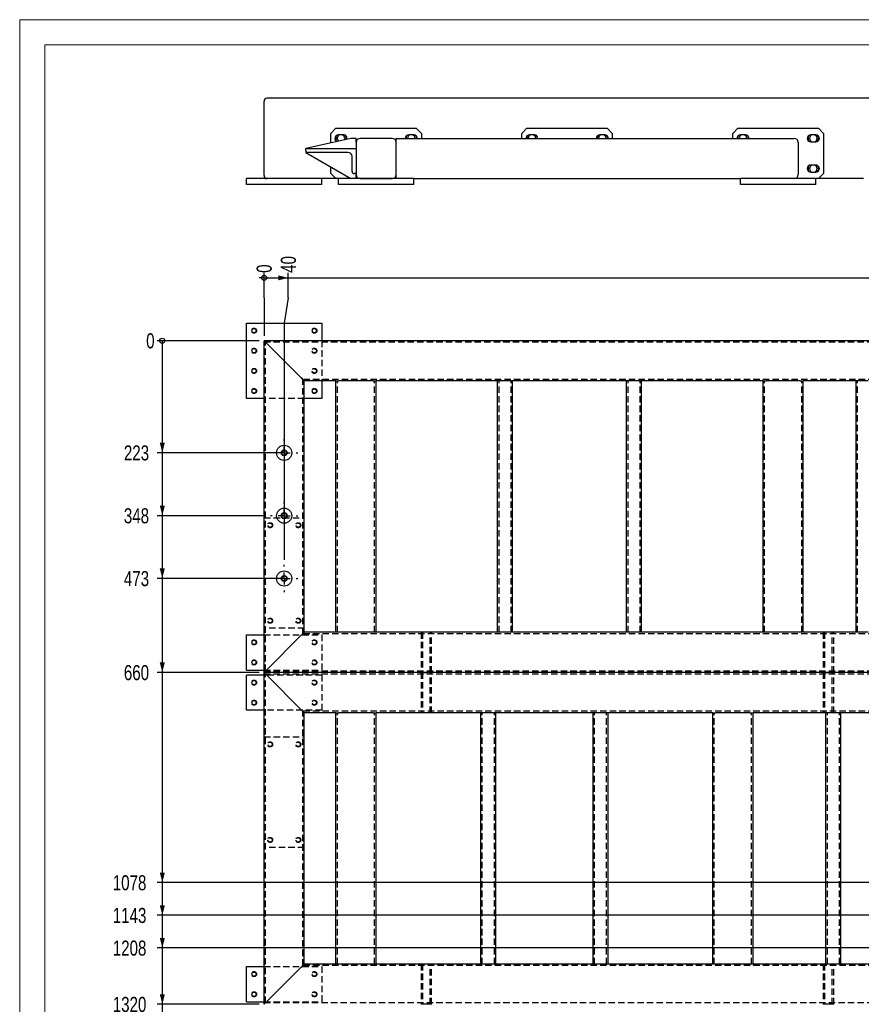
# Model space of a CAD drawing. Header units: millimetres. Extents: x 0 to 841, y 0 to 594.
# Tile 5 of 14: x 0 to 167, y 398 to 594. Entities that reach past the tile are written whole.
import ezdxf

# ---------------------------------------------------------------- set-up
doc = ezdxf.new("R2010")
doc.units = ezdxf.units.MM
doc.linetypes.add('CENTERX2', pattern=[20.32, 12.7, -2.54, 2.54, -2.54])
doc.linetypes.add('HIDDEN', pattern=[1.905, 1.27, -0.635])
for name, color, linetype in [('COTES', 1, 'Continuous'), ('TRAIT-MIXTES', 3, 'CENTERX2'), ('TRAIT-TIRET', 2, 'HIDDEN')]:
    doc.layers.add(name, color=color, linetype=linetype)
doc.layers.add('TRAIT-FORT', color=4, linetype='Continuous', lineweight=25)
doc.styles.add('SLDTEXTSTYLE0', font='TXT', dxfattribs={"width": 0.75})
doc.dimstyles.new('SLDDIMSTYLE0', dxfattribs={"dimtxt": 3, "dimasz": 0.333333, "dimexe": 0, "dimexo": 0.0625, "dimgap": 0.75, "dimtad": 0, "dimtih": 1, "dimtoh": 1, "dimdec": 0, "dimlfac": 10, "dimrnd": 1e-09, "dimdsep": 46, "dimtxsty": 'SLDTEXTSTYLE0', "dimblk1": 'ORIGIN', "dimblk2": 'ORIGIN', "dimsah": 1, "dimcen": 0.09, "dimadec": 0, "dimazin": 2, "dimtfac": 1, "dimtdec": 0, "dimtofl": 0, "dimtmove": 0, "dimatfit": 3, "dimldrblk": 'ORIGIN', "dimfxl": 1, "dimfrac": 2, "dimtolj": 1, "dimtzin": 12, "dimarcsym": 0})
doc.dimstyles.new('SLDDIMSTYLE1', dxfattribs={"dimtxt": 3, "dimasz": 2, "dimexe": 0, "dimexo": 0.0625, "dimgap": 0.75, "dimtad": 0, "dimtih": 1, "dimtoh": 1, "dimdec": 0, "dimlfac": 10, "dimrnd": 1e-09, "dimzin": 12, "dimdsep": 46, "dimtxsty": 'SLDTEXTSTYLE0', "dimsah": 1, "dimcen": 0.09, "dimadec": 0, "dimazin": 3, "dimtfac": 1, "dimtdec": 0, "dimtofl": 0, "dimtmove": 0, "dimatfit": 3, "dimfxl": 1, "dimfrac": 2, "dimtolj": 1, "dimtzin": 12, "dimarcsym": 0})

# ---------------------------------------------------------------- blocks, each defined once
blk = doc.blocks.new('_Origin')
at = {"color": 0, "linetype": 'ByBlock', "lineweight": -2}
blk.add_line((0, 0), (-1, 0), dxfattribs=at)
blk.add_circle((0, 0), 0.5, dxfattribs=at)
blk = doc.blocks.new('_D')
at = {"layer": 'COTES', "color": 1, "transparency": 16777216}
blk.add_line((47.63, 530.14), (27.38, 530.14), dxfattribs=at)
blk.add_blockref('_Origin', (28.38, 530.14), dxfattribs=at)
at = {"layer": 'COTES', "color": 1, "transparency": 16777216, "insert": (25.17, 531.62), "char_height": 3, "attachment_point": 1, "style": 'SLDTEXTSTYLE0'}
blk.add_mtext('0', dxfattribs=at)
blk = doc.blocks.new('_D_1')
at = {"layer": 'COTES', "color": 1, "transparency": 16777216}
for p, q in [((28.38, 530.14), (28.38, 507.84)), ((51.63, 507.84), (27.38, 507.84))]:
    blk.add_line(p, q, dxfattribs=at)
blk.add_solid([(28.38, 507.84), (28.88, 509.84), (27.88, 509.84)], dxfattribs=at)
at = {"layer": 'COTES', "color": 1, "transparency": 16777216, "insert": (20.73, 509.32), "char_height": 3, "attachment_point": 1, "style": 'SLDTEXTSTYLE0'}
blk.add_mtext('223', dxfattribs=at)
blk = doc.blocks.new('_D_2')
at = {"layer": 'COTES', "color": 1, "transparency": 16777216}
for p, q in [((28.38, 507.84), (28.38, 495.34)), ((48.93, 495.34), (27.38, 495.34))]:
    blk.add_line(p, q, dxfattribs=at)
blk.add_solid([(28.38, 495.34), (28.88, 497.34), (27.88, 497.34)], dxfattribs=at)
at = {"layer": 'COTES', "color": 1, "transparency": 16777216, "insert": (20.73, 496.82), "char_height": 3, "attachment_point": 1, "style": 'SLDTEXTSTYLE0'}
blk.add_mtext('348', dxfattribs=at)
blk = doc.blocks.new('_D_3')
at = {"layer": 'COTES', "color": 1, "transparency": 16777216}
for p, q in [((28.38, 495.34), (28.38, 482.84)), ((51.63, 482.84), (27.38, 482.84))]:
    blk.add_line(p, q, dxfattribs=at)
blk.add_solid([(28.38, 482.84), (28.88, 484.84), (27.88, 484.84)], dxfattribs=at)
at = {"layer": 'COTES', "color": 1, "transparency": 16777216, "insert": (20.73, 484.32), "char_height": 3, "attachment_point": 1, "style": 'SLDTEXTSTYLE0'}
blk.add_mtext('473', dxfattribs=at)
blk = doc.blocks.new('_D_4')
at = {"layer": 'COTES', "color": 1, "transparency": 16777216}
for p, q in [((28.38, 482.84), (28.38, 464.14)), ((47.63, 464.14), (27.38, 464.14))]:
    blk.add_line(p, q, dxfattribs=at)
blk.add_solid([(28.38, 464.14), (28.88, 466.14), (27.88, 466.14)], dxfattribs=at)
at = {"layer": 'COTES', "color": 1, "transparency": 16777216, "insert": (20.73, 465.62), "char_height": 3, "attachment_point": 1, "style": 'SLDTEXTSTYLE0'}
blk.add_mtext('660', dxfattribs=at)
blk = doc.blocks.new('_D_5')
at = {"layer": 'COTES', "color": 1, "transparency": 16777216}
for p, q in [((28.38, 464.14), (28.38, 422.34)), ((267.93, 422.34), (27.38, 422.34))]:
    blk.add_line(p, q, dxfattribs=at)
blk.add_solid([(28.38, 422.34), (28.88, 424.34), (27.88, 424.34)], dxfattribs=at)
at = {"layer": 'COTES', "color": 1, "transparency": 16777216, "insert": (18.52, 423.82), "char_height": 3, "attachment_point": 1, "style": 'SLDTEXTSTYLE0'}
blk.add_mtext('1078', dxfattribs=at)
blk = doc.blocks.new('_D_6')
at = {"layer": 'COTES', "color": 1, "transparency": 16777216}
for p, q in [((28.38, 422.34), (28.38, 415.84)), ((267.93, 415.84), (27.38, 415.84))]:
    blk.add_line(p, q, dxfattribs=at)
blk.add_solid([(28.38, 415.84), (28.88, 417.84), (27.88, 417.84)], dxfattribs=at)
at = {"layer": 'COTES', "color": 1, "transparency": 16777216, "insert": (18.52, 417.32), "char_height": 3, "attachment_point": 1, "style": 'SLDTEXTSTYLE0'}
blk.add_mtext('1143', dxfattribs=at)
blk = doc.blocks.new('_D_7')
at = {"layer": 'COTES', "color": 1, "transparency": 16777216}
for p, q in [((28.38, 415.84), (28.38, 409.34)), ((267.93, 409.34), (27.38, 409.34))]:
    blk.add_line(p, q, dxfattribs=at)
blk.add_solid([(28.38, 409.34), (28.88, 411.34), (27.88, 411.34)], dxfattribs=at)
at = {"layer": 'COTES', "color": 1, "transparency": 16777216, "insert": (18.52, 410.82), "char_height": 3, "attachment_point": 1, "style": 'SLDTEXTSTYLE0'}
blk.add_mtext('1208', dxfattribs=at)
blk = doc.blocks.new('_D_8')
at = {"layer": 'COTES', "color": 1, "transparency": 16777216}
for p, q in [((28.38, 409.34), (28.38, 398.14)), ((47.63, 398.14), (27.38, 398.14))]:
    blk.add_line(p, q, dxfattribs=at)
blk.add_solid([(28.38, 398.14), (28.88, 400.14), (27.88, 400.14)], dxfattribs=at)
at = {"layer": 'COTES', "color": 1, "transparency": 16777216, "insert": (18.52, 399.62), "char_height": 3, "attachment_point": 1, "style": 'SLDTEXTSTYLE0'}
blk.add_mtext('1320', dxfattribs=at)
blk = doc.blocks.new('_D_9')
at = {"layer": 'COTES', "color": 1, "transparency": 16777216}
for p, q in [((28.38, 398.14), (28.38, 332.14)), ((47.63, 332.14), (27.38, 332.14))]:
    blk.add_line(p, q, dxfattribs=at)
blk.add_solid([(28.38, 332.14), (28.88, 334.14), (27.88, 334.14)], dxfattribs=at)
at = {"layer": 'COTES', "color": 1, "transparency": 16777216, "insert": (18.52, 333.62), "char_height": 3, "attachment_point": 1, "style": 'SLDTEXTSTYLE0'}
blk.add_mtext('1980', dxfattribs=at)
blk = doc.blocks.new('_D_10')
at = {"layer": 'COTES', "color": 1, "transparency": 16777216}
for p, q in [((28.38, 332.14), (28.38, 311.34)), ((48.93, 311.34), (27.38, 311.34))]:
    blk.add_line(p, q, dxfattribs=at)
blk.add_solid([(28.38, 311.34), (28.88, 313.34), (27.88, 313.34)], dxfattribs=at)
at = {"layer": 'COTES', "color": 1, "transparency": 16777216, "insert": (18.52, 312.82), "char_height": 3, "attachment_point": 1, "style": 'SLDTEXTSTYLE0'}
blk.add_mtext('2188', dxfattribs=at)
blk = doc.blocks.new('_D_11')
at = {"layer": 'COTES', "color": 1, "transparency": 16777216}
for p, q in [((28.38, 311.34), (28.38, 301.21)), ((32.38, 301.21), (27.38, 301.21)), ((32.38, 301.21), (37.38, 298.84)), ((37.38, 298.84), (51.63, 298.84))]:
    blk.add_line(p, q, dxfattribs=at)
blk.add_solid([(28.38, 301.21), (28.88, 303.21), (27.88, 303.21)], dxfattribs=at)
at = {"layer": 'COTES', "color": 1, "transparency": 16777216, "insert": (18.52, 302.7), "char_height": 3, "attachment_point": 1, "style": 'SLDTEXTSTYLE0'}
blk.add_mtext('2313', dxfattribs=at)
blk = doc.blocks.new('_D_12')
at = {"layer": 'COTES', "color": 1, "transparency": 16777216}
for p, q in [((28.38, 301.21), (28.38, 296.4)), ((76.24, 296.4), (27.38, 296.4)), ((76.24, 296.4), (81.24, 297.34)), ((81.24, 297.34), (267.93, 297.34))]:
    blk.add_line(p, q, dxfattribs=at)
blk.add_solid([(28.38, 296.4), (28.88, 298.4), (27.88, 298.4)], dxfattribs=at)
at = {"layer": 'COTES', "color": 1, "transparency": 16777216, "insert": (18.52, 297.88), "char_height": 3, "attachment_point": 1, "style": 'SLDTEXTSTYLE0'}
blk.add_mtext('2328', dxfattribs=at)
blk = doc.blocks.new('_D_13')
at = {"layer": 'COTES', "color": 1, "transparency": 16777216}
for p, q in [((28.38, 296.4), (28.38, 291.59)), ((32.38, 291.59), (27.38, 291.59)), ((32.38, 291.59), (37.38, 290.84)), ((37.38, 290.84), (267.93, 290.84))]:
    blk.add_line(p, q, dxfattribs=at)
blk.add_solid([(28.38, 291.59), (28.88, 293.59), (27.88, 293.59)], dxfattribs=at)
at = {"layer": 'COTES', "color": 1, "transparency": 16777216, "insert": (18.52, 293.07), "char_height": 3, "attachment_point": 1, "style": 'SLDTEXTSTYLE0'}
blk.add_mtext('2393', dxfattribs=at)
blk = doc.blocks.new('_D_14')
at = {"layer": 'COTES', "color": 1, "transparency": 16777216}
for p, q in [((28.38, 291.59), (28.38, 286.78)), ((32.38, 286.78), (27.38, 286.78)), ((32.38, 286.78), (37.38, 286.34)), ((37.38, 286.34), (51.63, 286.34))]:
    blk.add_line(p, q, dxfattribs=at)
blk.add_solid([(28.38, 286.78), (28.88, 288.78), (27.88, 288.78)], dxfattribs=at)
at = {"layer": 'COTES', "color": 1, "transparency": 16777216, "insert": (18.52, 288.26), "char_height": 3, "attachment_point": 1, "style": 'SLDTEXTSTYLE0'}
blk.add_mtext('2438', dxfattribs=at)
blk = doc.blocks.new('_D_15')
at = {"layer": 'COTES', "color": 1, "transparency": 16777216}
for p, q in [((28.38, 286.78), (28.38, 281.97)), ((75.43, 281.97), (80.43, 284.34)), ((80.43, 284.34), (267.93, 284.34)), ((75.43, 281.97), (27.38, 281.97))]:
    blk.add_line(p, q, dxfattribs=at)
blk.add_solid([(28.38, 281.97), (28.88, 283.97), (27.88, 283.97)], dxfattribs=at)
at = {"layer": 'COTES', "color": 1, "transparency": 16777216, "insert": (18.52, 283.45), "char_height": 3, "attachment_point": 1, "style": 'SLDTEXTSTYLE0'}
blk.add_mtext('2458', dxfattribs=at)
blk = doc.blocks.new('_D_16')
at = {"layer": 'COTES', "color": 1, "transparency": 16777216}
for p, q in [((28.38, 281.97), (28.38, 270.14)), ((47.63, 270.14), (27.38, 270.14))]:
    blk.add_line(p, q, dxfattribs=at)
blk.add_solid([(28.38, 270.14), (28.88, 272.14), (27.88, 272.14)], dxfattribs=at)
at = {"layer": 'COTES', "color": 1, "transparency": 16777216, "insert": (18.52, 271.62), "char_height": 3, "attachment_point": 1, "style": 'SLDTEXTSTYLE0'}
blk.add_mtext('2600', dxfattribs=at)
blk = doc.blocks.new('_D_17')
at = {"layer": 'COTES', "color": 1, "transparency": 16777216}
for p, q in [((28.38, 270.14), (28.38, 172.14)), ((47.63, 172.14), (27.38, 172.14))]:
    blk.add_line(p, q, dxfattribs=at)
blk.add_solid([(28.38, 172.14), (28.88, 174.14), (27.88, 174.14)], dxfattribs=at)
at = {"layer": 'COTES', "color": 1, "transparency": 16777216, "insert": (18.52, 173.62), "char_height": 3, "attachment_point": 1, "style": 'SLDTEXTSTYLE0'}
blk.add_mtext('3580', dxfattribs=at)
blk = doc.blocks.new('_D_18')
at = {"layer": 'COTES', "color": 1, "transparency": 16777216}
for p, q in [((28.38, 172.14), (28.38, 165.14)), ((118.93, 165.14), (27.38, 165.14))]:
    blk.add_line(p, q, dxfattribs=at)
blk.add_solid([(28.38, 165.14), (28.88, 167.14), (27.88, 167.14)], dxfattribs=at)
at = {"layer": 'COTES', "color": 1, "transparency": 16777216, "insert": (18.52, 166.62), "char_height": 3, "attachment_point": 1, "style": 'SLDTEXTSTYLE0'}
blk.add_mtext('3650', dxfattribs=at)
blk = doc.blocks.new('_D_19')
at = {"layer": 'COTES', "color": 1, "transparency": 16777216}
for p, q in [((28.38, 165.14), (28.38, 128.14)), ((73.93, 128.14), (27.38, 128.14))]:
    blk.add_line(p, q, dxfattribs=at)
blk.add_solid([(28.38, 128.14), (28.88, 130.14), (27.88, 130.14)], dxfattribs=at)
at = {"layer": 'COTES', "color": 1, "transparency": 16777216, "insert": (18.52, 129.62), "char_height": 3, "attachment_point": 1, "style": 'SLDTEXTSTYLE0'}
blk.add_mtext('4020', dxfattribs=at)
blk = doc.blocks.new('_D_20')
at = {"layer": 'COTES', "color": 1, "transparency": 16777216}
for p, q in [((28.38, 128.14), (28.38, 105.14)), ((58.93, 105.14), (27.38, 105.14))]:
    blk.add_line(p, q, dxfattribs=at)
blk.add_solid([(28.38, 105.14), (28.88, 107.14), (27.88, 107.14)], dxfattribs=at)
at = {"layer": 'COTES', "color": 1, "transparency": 16777216, "insert": (18.52, 106.62), "char_height": 3, "attachment_point": 1, "style": 'SLDTEXTSTYLE0'}
blk.add_mtext('4250', dxfattribs=at)
blk = doc.blocks.new('_D_21')
at = {"layer": 'COTES', "color": 1, "transparency": 16777216}
for p, q in [((28.38, 105.14), (28.38, 86.94)), ((62.43, 86.94), (27.38, 86.94))]:
    blk.add_line(p, q, dxfattribs=at)
blk.add_solid([(28.38, 86.94), (28.88, 88.94), (27.88, 88.94)], dxfattribs=at)
at = {"layer": 'COTES', "color": 1, "transparency": 16777216, "insert": (18.52, 88.42), "char_height": 3, "attachment_point": 1, "style": 'SLDTEXTSTYLE0'}
blk.add_mtext('4432', dxfattribs=at)
blk = doc.blocks.new('_D_22')
at = {"layer": 'COTES', "color": 1, "transparency": 16777216}
for p, q in [((48.63, 538.64), (48.63, 543.64)), ((48.63, 538.64), (48.63, 533.64)), ((48.63, 533.64), (48.63, 531.14))]:
    blk.add_line(p, q, dxfattribs=at)
blk.add_blockref('_Origin', (48.63, 542.64), dxfattribs=at)
at = {"layer": 'COTES', "color": 1, "transparency": 16777216, "insert": (47.15, 543.64), "char_height": 3, "attachment_point": 1, "rotation": 90, "style": 'SLDTEXTSTYLE0'}
blk.add_mtext('0', dxfattribs=at)
blk = doc.blocks.new('_D_23')
at = {"layer": 'COTES', "color": 1, "transparency": 16777216}
for p, q in [((48.63, 542.64), (53.44, 542.64)), ((53.44, 538.64), (53.44, 543.64)), ((53.44, 538.64), (52.63, 533.64)), ((52.63, 533.64), (52.63, 486.54))]:
    blk.add_line(p, q, dxfattribs=at)
blk.add_solid([(53.44, 542.64), (51.44, 543.14), (51.44, 542.14)], dxfattribs=at)
at = {"layer": 'COTES', "color": 1, "transparency": 16777216, "insert": (51.96, 543.64), "char_height": 3, "attachment_point": 1, "rotation": 90, "style": 'SLDTEXTSTYLE0'}
blk.add_mtext('40', dxfattribs=at)
blk = doc.blocks.new('_D_24')
at = {"layer": 'COTES', "color": 1, "transparency": 16777216}
for p, q in [((53.44, 542.64), (263.21, 542.64)), ((263.21, 437.43), (263.21, 543.64)), ((263.21, 437.43), (271.63, 432.43)), ((271.63, 432.43), (271.63, 426.04))]:
    blk.add_line(p, q, dxfattribs=at)
blk.add_solid([(263.21, 542.64), (261.21, 543.14), (261.21, 542.14)], dxfattribs=at)
at = {"layer": 'COTES', "color": 1, "transparency": 16777216, "insert": (261.72, 543.64), "char_height": 3, "attachment_point": 1, "rotation": 90, "style": 'SLDTEXTSTYLE0'}
blk.add_mtext('2230', dxfattribs=at)
blk = doc.blocks.new('_D_25')
at = {"layer": 'COTES', "color": 1, "transparency": 16777216}
for p, q in [((263.21, 542.64), (295.93, 542.64)), ((295.93, 531.14), (295.93, 543.64))]:
    blk.add_line(p, q, dxfattribs=at)
blk.add_solid([(295.93, 542.64), (293.93, 543.14), (293.93, 542.14)], dxfattribs=at)
at = {"layer": 'COTES', "color": 1, "transparency": 16777216, "insert": (294.45, 543.64), "char_height": 3, "attachment_point": 1, "rotation": 90, "style": 'SLDTEXTSTYLE0'}
blk.add_mtext('2473', dxfattribs=at)
blk = doc.blocks.new('SW_CENTERMARKSYMBOL_12')
at = {"layer": 'TRAIT-MIXTES', "color": 0}
for p, q in [((0, 2.4), (0, 2.7)), ((-2.4, 0), (-2.7, 0)), ((0, 0), (-1.2, 0)), ((0, 0), (0, 1.2)), ((0, 0), (0, -1.2)), ((0, 0), (1.2, 0)), ((2.4, 0), (2.7, 0)), ((0, -2.4), (0, -2.7))]:
    blk.add_line(p, q, dxfattribs=at)
blk = doc.blocks.new('SW_CENTERMARKSYMBOL_13')
at = {"layer": 'TRAIT-MIXTES', "color": 0}
for p, q in [((0, 2.4), (0, 2.7)), ((-2.4, 0), (-2.7, 0)), ((0, 0), (-1.2, 0)), ((0, 0), (0, 1.2)), ((0, 0), (0, -1.2)), ((0, 0), (1.2, 0)), ((2.4, 0), (2.7, 0)), ((0, -2.4), (0, -2.7))]:
    blk.add_line(p, q, dxfattribs=at)
blk = doc.blocks.new('SW_CENTERMARKSYMBOL_14')
at = {"layer": 'TRAIT-MIXTES', "color": 0}
for p, q in [((0, 2.4), (0, 2.7)), ((-2.4, 0), (-2.7, 0)), ((0, 0), (-1.2, 0)), ((0, 0), (0, 1.2)), ((0, 0), (0, -1.2)), ((0, 0), (1.2, 0)), ((2.4, 0), (2.7, 0)), ((0, -2.4), (0, -2.7))]:
    blk.add_line(p, q, dxfattribs=at)

msp = doc.modelspace()

# ---------------------------------------------------------------- linework, layer by layer
at = {"color": 7, "linetype": 'Continuous', "lineweight": 18}
for p, q in [((841, 594), (0, 594)), ((0, 594), (0, 0)), ((5, 589), (5, 5)), ((836, 589), (5, 589))]:
    msp.add_line(p, q, dxfattribs=at)
at = {"layer": 'TRAIT-FORT', "color": 4, "linetype": 'Continuous', "lineweight": 25}
for p, q in [((48.63, 562.99), (48.63, 577.79)), ((315.83, 578.39), (49.23, 578.39)), ((62.93, 572.39), (61.93, 571.39)), ((62.93, 572.39), (78.93, 572.39)), ((79.93, 571.39), (78.93, 572.39)), ((100.93, 572.39), (99.93, 571.39)), ((100.93, 572.39), (116.93, 572.39)), ((117.93, 571.39), (116.93, 572.39)), ((142.93, 572.39), (141.93, 571.39)), ((142.93, 572.39), (158.93, 572.39)), ((159.93, 571.39), (158.93, 572.39)), ((65.93, 570.39), (56.93, 568.39)), ((61.93, 569.5), (61.93, 571.39)), ((63.92, 571.09), (63.43, 571.09)), ((64.43, 571.09), (63.94, 571.09)), ((66.93, 570.39), (65.93, 570.39)), ((66.93, 569.59), (66.93, 570.39)), ((74.13, 570.39), (67.73, 570.39)), ((74.93, 569.59), (74.93, 570.39)), ((74.93, 570.39), (154.13, 570.39)), ((77.92, 571.09), (77.43, 571.09)), ((78.43, 571.09), (77.94, 571.09)), ((79.93, 571.39), (79.93, 570.39)), ((99.93, 570.39), (99.93, 571.39)), ((101.92, 571.09), (101.43, 571.09)), ((102.43, 571.09), (101.94, 571.09)), ((115.92, 571.09), (115.43, 571.09)), ((116.43, 571.09), (115.94, 571.09)), ((117.93, 571.39), (117.93, 570.39)), ((141.93, 570.39), (141.93, 571.39)), ((143.92, 571.09), (143.43, 571.09)), ((144.43, 571.09), (143.94, 571.09)), ((157.92, 571.09), (157.43, 571.09)), ((158.43, 571.09), (157.94, 571.09)), ((159.93, 571.39), (159.93, 563.39)), ((56.93, 568.39), (66.93, 568.39)), ((56.93, 567.99), (56.93, 568.39)), ((66.93, 569.59), (66.93, 563.19)), ((74.93, 563.19), (74.93, 569.59)), ((154.93, 569.59), (154.93, 563.19)), ((157.43, 569.69), (157.92, 569.69)), ((157.94, 569.69), (158.43, 569.69)), ((56.93, 567.99), (56.93, 567.59)), ((56.93, 567.59), (65.93, 562.39)), ((65.33, 567.59), (57.33, 567.59)), ((66.13, 563.79), (66.13, 566.79)), ((61.93, 563.39), (61.93, 564.7)), ((157.92, 565.09), (157.43, 565.09)), ((158.43, 565.09), (157.94, 565.09)), ((49.23, 562.39), (45.13, 562.39)), ((45.13, 561.19), (45.13, 562.39)), ((62.93, 562.39), (49.23, 562.39)), ((60.13, 561.19), (60.13, 562.39)), ((61.93, 563.39), (62.93, 562.39)), ((63.43, 562.39), (62.93, 562.39)), ((78.43, 562.39), (63.43, 562.39)), ((63.43, 561.19), (63.43, 562.39)), ((66.93, 563.39), (66.53, 563.39)), ((66.93, 562.39), (66.93, 563.19)), ((67.73, 562.39), (74.13, 562.39)), ((74.93, 562.39), (74.93, 563.19)), ((78.43, 562.39), (143.43, 562.39)), ((78.43, 561.19), (78.43, 562.39)), ((158.43, 562.39), (143.43, 562.39)), ((143.43, 561.19), (143.43, 562.39)), ((157.43, 563.69), (157.92, 563.69)), ((157.94, 563.69), (158.43, 563.69)), ((158.93, 562.39), (158.43, 562.39)), ((158.43, 561.19), (158.43, 562.39)), ((158.93, 562.39), (159.93, 563.39)), ((167.93, 562.39), (158.93, 562.39)), ((60.13, 561.19), (45.13, 561.19)), ((78.43, 561.19), (63.43, 561.19)), ((158.43, 561.19), (143.43, 561.19)), ((45.13, 533.64), (60.13, 533.64)), ((45.13, 518.64), (45.13, 533.64)), ((60.13, 533.64), (60.13, 530.14)), ((48.63, 464.14), (48.63, 530.14)), ((295.93, 530.14), (48.63, 530.14)), ((56.03, 522.74), (49.23, 529.54)), ((56.63, 472.14), (56.63, 522.14)), ((62.93, 522.14), (56.63, 522.14)), ((60.13, 522.14), (60.13, 518.64)), ((62.93, 472.14), (62.93, 522.14)), ((62.93, 522.14), (63.53, 522.14)), ((70.33, 522.14), (63.53, 522.14)), ((70.33, 522.14), (70.93, 522.14)), ((70.93, 472.14), (70.93, 522.14)), ((95.1, 522.14), (70.93, 522.14)), ((95.1, 472.14), (95.1, 522.14)), ((95.7, 522.14), (95.1, 522.14)), ((97.5, 522.14), (95.7, 522.14)), ((98.1, 522.14), (97.5, 522.14)), ((98.1, 472.14), (98.1, 522.14)), ((120.76, 522.14), (98.1, 522.14)), ((120.76, 472.14), (120.76, 522.14)), ((121.36, 522.14), (120.76, 522.14)), ((123.16, 522.14), (121.36, 522.14)), ((123.76, 522.14), (123.16, 522.14)), ((123.76, 472.14), (123.76, 522.14)), ((147.93, 522.14), (123.76, 522.14)), ((147.93, 472.14), (147.93, 522.14)), ((147.93, 522.14), (148.53, 522.14)), ((155.33, 522.14), (148.53, 522.14)), ((155.33, 522.14), (155.93, 522.14)), ((155.93, 472.14), (155.93, 522.14)), ((166.43, 522.14), (155.93, 522.14)), ((166.43, 472.14), (166.43, 522.14)), ((167.03, 522.14), (166.43, 522.14)), ((168.83, 522.14), (167.03, 522.14)), ((48.63, 518.64), (45.13, 518.64)), ((60.13, 518.64), (56.63, 518.64)), ((62.93, 472.14), (56.63, 472.14)), ((63.53, 472.14), (62.93, 472.14)), ((70.33, 472.14), (63.53, 472.14)), ((70.93, 472.14), (70.33, 472.14)), ((95.1, 472.14), (70.93, 472.14)), ((95.7, 472.14), (95.1, 472.14)), ((97.5, 472.14), (95.7, 472.14)), ((98.1, 472.14), (97.5, 472.14)), ((120.76, 472.14), (98.1, 472.14)), ((121.36, 472.14), (120.76, 472.14)), ((123.16, 472.14), (121.36, 472.14)), ((123.76, 472.14), (123.16, 472.14)), ((147.93, 472.14), (123.76, 472.14)), ((148.53, 472.14), (147.93, 472.14)), ((155.33, 472.14), (148.53, 472.14)), ((155.93, 472.14), (155.33, 472.14)), ((166.43, 472.14), (155.93, 472.14)), ((167.03, 472.14), (166.43, 472.14)), ((168.83, 472.14), (167.03, 472.14)), ((45.13, 471.64), (48.63, 471.64)), ((45.13, 464.64), (45.13, 471.64)), ((49.23, 464.74), (56.03, 471.54)), ((45.13, 464.64), (48.63, 464.64)), ((45.13, 456.64), (45.13, 463.64)), ((48.63, 463.64), (45.13, 463.64)), ((48.63, 398.14), (48.63, 464.14)), ((295.93, 464.14), (48.63, 464.14)), ((49.23, 463.54), (56.03, 456.74)), ((48.63, 456.64), (45.13, 456.64)), ((56.63, 406.14), (56.63, 456.14)), ((62.93, 456.14), (56.63, 456.14)), ((62.93, 406.14), (62.93, 456.14)), ((62.93, 456.14), (63.53, 456.14)), ((70.33, 456.14), (63.53, 456.14)), ((70.33, 456.14), (70.93, 456.14)), ((70.93, 406.14), (70.93, 456.14)), ((91.76, 456.14), (70.93, 456.14)), ((91.76, 406.14), (91.76, 456.14)), ((92.36, 456.14), (91.76, 456.14)), ((94.16, 456.14), (92.36, 456.14)), ((94.76, 456.14), (94.16, 456.14)), ((94.76, 406.14), (94.76, 456.14)), ((114.1, 456.14), (94.76, 456.14)), ((114.1, 406.14), (114.1, 456.14)), ((114.7, 456.14), (114.1, 456.14)), ((116.5, 456.14), (114.7, 456.14)), ((117.1, 456.14), (116.5, 456.14)), ((117.1, 406.14), (117.1, 456.14)), ((137.93, 456.14), (117.1, 456.14)), ((137.93, 406.14), (137.93, 456.14)), ((137.93, 456.14), (138.53, 456.14)), ((145.33, 456.14), (138.53, 456.14)), ((145.33, 456.14), (145.93, 456.14)), ((145.93, 406.14), (145.93, 456.14)), ((160.43, 456.14), (145.93, 456.14)), ((160.43, 406.14), (160.43, 456.14)), ((161.03, 456.14), (160.43, 456.14)), ((162.83, 456.14), (161.03, 456.14)), ((163.43, 456.14), (162.83, 456.14)), ((163.43, 406.14), (163.43, 456.14)), ((177.93, 456.14), (163.43, 456.14)), ((45.13, 405.64), (48.63, 405.64)), ((45.13, 398.64), (45.13, 405.64)), ((49.23, 398.74), (56.03, 405.54)), ((62.93, 406.14), (56.63, 406.14)), ((63.53, 406.14), (62.93, 406.14)), ((70.33, 406.14), (63.53, 406.14)), ((70.93, 406.14), (70.33, 406.14)), ((91.76, 406.14), (70.93, 406.14)), ((92.36, 406.14), (91.76, 406.14)), ((94.16, 406.14), (92.36, 406.14)), ((94.76, 406.14), (94.16, 406.14)), ((114.1, 406.14), (94.76, 406.14)), ((114.7, 406.14), (114.1, 406.14)), ((116.5, 406.14), (114.7, 406.14)), ((117.1, 406.14), (116.5, 406.14)), ((137.93, 406.14), (117.1, 406.14)), ((138.53, 406.14), (137.93, 406.14)), ((145.33, 406.14), (138.53, 406.14)), ((145.93, 406.14), (145.33, 406.14)), ((160.43, 406.14), (145.93, 406.14)), ((161.03, 406.14), (160.43, 406.14)), ((162.83, 406.14), (161.03, 406.14)), ((163.43, 406.14), (162.83, 406.14)), ((177.93, 406.14), (163.43, 406.14)), ((45.13, 398.64), (48.63, 398.64))]:
    msp.add_line(p, q, dxfattribs=at)
at = {"layer": 'TRAIT-FORT', "color": 4, "linetype": 'Continuous', "lineweight": 25, "flags": 128}
for points in [[(49.23, 529.54), (49.13, 529.64), (49.03, 529.74), (48.93, 529.84), (48.85, 529.92), (48.77, 530), (48.71, 530.06), (48.67, 530.1), (48.64, 530.13), (48.63, 530.14)], [(49.23, 529.54), (49.11, 529.66), (49, 529.77), (48.9, 529.87), (48.81, 529.96), (48.73, 530.04), (48.68, 530.09), (48.64, 530.13), (48.63, 530.14)], [(56.63, 522.14), (56.62, 522.15), (56.59, 522.18), (56.53, 522.24), (56.46, 522.31), (56.36, 522.41), (56.26, 522.51), (56.15, 522.62), (56.03, 522.74)], [(56.03, 471.54), (56.14, 471.64), (56.24, 471.74), (56.33, 471.84), (56.42, 471.92), (56.49, 472), (56.55, 472.06), (56.59, 472.1), (56.62, 472.13), (56.63, 472.14)], [(56.03, 471.54), (56.14, 471.64), (56.24, 471.74), (56.33, 471.84), (56.42, 471.92), (56.49, 472), (56.55, 472.06), (56.59, 472.1), (56.62, 472.13), (56.63, 472.14)], [(48.63, 464.14), (48.64, 464.15), (48.68, 464.18), (48.73, 464.24), (48.81, 464.31), (48.9, 464.41), (49, 464.51), (49.11, 464.62), (49.23, 464.74)], [(48.63, 464.14), (48.64, 464.13), (48.68, 464.09), (48.73, 464.04), (48.81, 463.96), (48.9, 463.87), (49, 463.77), (49.11, 463.66), (49.23, 463.54)], [(48.63, 464.14), (48.64, 464.13), (48.68, 464.09), (48.73, 464.04), (48.81, 463.96), (48.9, 463.87), (49, 463.77), (49.11, 463.66), (49.23, 463.54)], [(56.03, 456.74), (56.14, 456.63), (56.24, 456.53), (56.33, 456.44), (56.42, 456.35), (56.49, 456.28), (56.55, 456.22), (56.59, 456.17), (56.62, 456.15), (56.63, 456.14)], [(56.03, 456.74), (56.15, 456.62), (56.26, 456.51), (56.36, 456.41), (56.46, 456.31), (56.53, 456.24), (56.59, 456.18), (56.62, 456.15), (56.63, 456.14)], [(48.63, 398.14), (48.64, 398.15), (48.68, 398.18), (48.73, 398.24), (48.81, 398.32), (48.9, 398.41), (49, 398.51), (49.11, 398.62), (49.23, 398.74)]]:
    msp.add_lwpolyline(points, dxfattribs=at)
at = {"layer": 'TRAIT-FORT', "color": 4, "linetype": 'Continuous', "lineweight": 25}
for centre, radius in [((46.63, 532.14), 0.425), ((58.63, 532.14), 0.425), ((46.63, 528.14), 0.425), ((46.63, 524.14), 0.425), ((46.63, 520.14), 0.425), ((58.63, 520.14), 0.425), ((52.63, 507.84), 1.5), ((52.63, 507.84), 0.603), ((52.63, 507.84), 0.51), ((52.63, 495.34), 1.5), ((52.63, 495.34), 0.603), ((52.63, 495.34), 0.51), ((52.63, 482.84), 1.5), ((52.63, 482.84), 0.603), ((52.63, 482.84), 0.51), ((46.63, 470.14), 0.425), ((46.63, 466.14), 0.425), ((46.63, 462.14), 0.425), ((46.63, 458.14), 0.425), ((46.63, 404.14), 0.425), ((46.63, 400.14), 0.425)]:
    msp.add_circle(centre, radius, dxfattribs=at)
for centre, radius, start, end in [((49.23, 577.79), 0.6, 90, 180), ((63.43, 570.39), 0.7, 90, 243.3214), ((63.93, 570.39), 1.05, 145.2415, 214.7585), ((63.93, 570.39), 0.75, 111.0607, 227.8726), ((63.93, 570.39), 0.7, 89.0315, 90.9685), ((63.93, 570.39), 0.75, 337.185, 68.9393), ((64.43, 570.39), 0.7, 344.8239, 90), ((63.93, 570.39), 1.05, 348.1227, 34.7585), ((67.73, 569.59), 0.8, 90, 180), ((74.13, 569.59), 0.8, 360, 90), ((77.43, 570.39), 0.7, 90, 180), ((77.93, 570.39), 1.05, 145.2415, 180), ((77.93, 570.39), 0.75, 111.0607, 180), ((77.93, 570.39), 0.7, 89.0315, 90.9685), ((77.93, 570.39), 0.75, 360, 68.9393), ((78.43, 570.39), 0.7, 0, 90), ((77.93, 570.39), 1.05, 360, 34.7585), ((101.43, 570.39), 0.7, 90, 180), ((101.93, 570.39), 1.05, 145.2415, 180), ((101.93, 570.39), 0.75, 111.0607, 180), ((101.93, 570.39), 0.7, 89.0315, 90.9685), ((101.93, 570.39), 0.75, 360, 68.9393), ((102.43, 570.39), 0.7, 0, 90), ((101.93, 570.39), 1.05, 360, 34.7585), ((115.43, 570.39), 0.7, 90, 180), ((115.93, 570.39), 1.05, 145.2415, 180), ((115.93, 570.39), 0.75, 111.0607, 180), ((115.93, 570.39), 0.7, 89.0315, 90.9685), ((115.93, 570.39), 0.75, 360, 68.9393), ((116.43, 570.39), 0.7, 0, 90), ((115.93, 570.39), 1.05, 360, 34.7585), ((143.43, 570.39), 0.7, 90, 180), ((143.93, 570.39), 1.05, 145.2415, 180), ((143.93, 570.39), 0.75, 111.0607, 180), ((143.93, 570.39), 0.7, 89.0315, 90.9685), ((143.93, 570.39), 0.75, 0, 68.9393), ((144.43, 570.39), 0.7, 0, 90), ((143.93, 570.39), 1.05, 0, 34.7585), ((154.13, 569.59), 0.8, 360, 90), ((157.43, 570.39), 0.7, 90, 270), ((157.93, 570.39), 1.05, 145.2415, 214.7585), ((157.93, 570.39), 0.75, 111.0607, 248.9393), ((157.93, 570.39), 0.7, 89.0315, 90.9685), ((157.93, 570.39), 0.75, 291.0607, 68.9393), ((158.43, 570.39), 0.7, 270, 90), ((157.93, 570.39), 1.05, 325.2415, 34.7585), ((157.93, 570.39), 0.7, 269.0315, 270.9685), ((57.33, 567.99), 0.4, 180, 270), ((65.33, 566.79), 0.8, 0, 90), ((157.43, 564.39), 0.7, 90, 270), ((157.93, 564.39), 1.05, 145.2415, 214.7585), ((157.93, 564.39), 0.75, 111.0607, 248.9393), ((157.93, 564.39), 0.7, 89.0315, 90.9685), ((157.93, 564.39), 0.75, 291.0607, 68.9393), ((158.43, 564.39), 0.7, 270, 90), ((157.93, 564.39), 1.05, 325.2415, 34.7585), ((49.23, 562.99), 0.6, 180, 270), ((66.53, 563.79), 0.4, 180, 270), ((67.73, 563.19), 0.8, 180, 270), ((74.13, 563.19), 0.8, 270, 0), ((154.13, 563.19), 0.8, 270, 360), ((157.93, 564.39), 0.7, 269.0315, 270.9685), ((32.41, 498.54), 33.82, 44.2626, 45.7009), ((25.24, 488.14), 33.51, 314.2566, 315.707), ((-187.84, 650.16), 345.42, 314.9114, 315.0521), ((-187.84, 650.16), 345.42, 314.9114, 315.0521), ((72.85, 374.54), 33.82, 134.2991, 135.7374)]:
    msp.add_arc(centre, radius, start, end, dxfattribs=at)
at = {"layer": 'TRAIT-TIRET', "color": 2}
for p, q in [((48.93, 464.44), (48.93, 529.84)), ((295.63, 529.84), (48.93, 529.84)), ((60.13, 530.14), (60.13, 522.14)), ((56.33, 471.84), (56.33, 522.44)), ((288.23, 522.44), (56.33, 522.44)), ((63.23, 472.14), (63.23, 522.14)), ((70.63, 472.14), (70.63, 522.14)), ((95.4, 472.14), (95.4, 522.14)), ((97.8, 472.14), (97.8, 522.14)), ((121.06, 472.14), (121.06, 522.14)), ((123.46, 472.14), (123.46, 522.14)), ((148.23, 472.14), (148.23, 522.14)), ((155.63, 472.14), (155.63, 522.14)), ((166.73, 472.14), (166.73, 522.14)), ((56.63, 518.64), (48.63, 518.64)), ((48.63, 494.94), (56.63, 494.94)), ((56.63, 472.94), (48.63, 472.94)), ((79.88, 472.14), (79.88, 471.84)), ((79.88, 472.14), (79.88, 464.14)), ((80.18, 472.14), (80.18, 464.14)), ((81.68, 464.14), (81.68, 472.14)), ((81.98, 471.84), (81.98, 472.14)), ((81.98, 464.14), (81.98, 472.14)), ((159.88, 472.14), (159.88, 471.84)), ((159.88, 472.14), (159.88, 464.14)), ((160.18, 472.14), (160.18, 464.14)), ((161.68, 464.14), (161.68, 472.14)), ((161.98, 471.84), (161.98, 472.14)), ((161.98, 464.14), (161.98, 472.14)), ((48.63, 471.64), (60.13, 471.64)), ((288.23, 471.84), (56.33, 471.84)), ((60.13, 471.64), (60.13, 464.64)), ((48.63, 464.64), (60.13, 464.64)), ((295.63, 464.44), (48.93, 464.44)), ((79.88, 464.44), (79.88, 464.14)), ((81.98, 464.14), (81.98, 464.44)), ((159.88, 464.44), (159.88, 464.14)), ((161.98, 464.14), (161.98, 464.44)), ((60.13, 463.64), (48.63, 463.64)), ((48.93, 398.44), (48.93, 463.84)), ((295.63, 463.84), (48.93, 463.84)), ((60.13, 463.64), (60.13, 456.64)), ((80.93, 464.14), (79.88, 464.14)), ((79.88, 464.14), (81.98, 464.14)), ((79.88, 464.14), (79.88, 463.84)), ((79.88, 464.14), (79.88, 456.14)), ((80.18, 464.14), (80.18, 456.14)), ((81.98, 464.14), (80.93, 464.14)), ((81.68, 456.14), (81.68, 464.14)), ((81.98, 463.84), (81.98, 464.14)), ((81.98, 456.14), (81.98, 464.14)), ((160.93, 464.14), (159.88, 464.14)), ((159.88, 464.14), (161.98, 464.14)), ((159.88, 464.14), (159.88, 463.84)), ((159.88, 464.14), (159.88, 456.14)), ((160.18, 464.14), (160.18, 456.14)), ((161.98, 464.14), (160.93, 464.14)), ((161.68, 456.14), (161.68, 464.14)), ((161.98, 463.84), (161.98, 464.14)), ((161.98, 456.14), (161.98, 464.14)), ((60.13, 456.64), (48.63, 456.64)), ((56.33, 405.84), (56.33, 456.44)), ((288.23, 456.44), (56.33, 456.44)), ((79.88, 456.44), (79.88, 456.14)), ((81.98, 456.14), (81.98, 456.44)), ((159.88, 456.44), (159.88, 456.14)), ((161.98, 456.14), (161.98, 456.44)), ((63.23, 406.14), (63.23, 456.14)), ((70.63, 406.14), (70.63, 456.14)), ((92.06, 406.14), (92.06, 456.14)), ((94.46, 406.14), (94.46, 456.14)), ((114.4, 406.14), (114.4, 456.14)), ((116.8, 406.14), (116.8, 456.14)), ((138.23, 406.14), (138.23, 456.14)), ((145.63, 406.14), (145.63, 456.14)), ((160.73, 406.14), (160.73, 456.14)), ((163.13, 406.14), (163.13, 456.14)), ((48.63, 451.34), (56.63, 451.34)), ((56.63, 429.34), (48.63, 429.34)), ((48.63, 405.64), (60.13, 405.64)), ((288.23, 405.84), (56.33, 405.84)), ((60.13, 405.64), (60.13, 398.64)), ((79.88, 406.14), (79.88, 405.84)), ((79.88, 406.14), (79.88, 398.14)), ((80.18, 406.14), (80.18, 398.14)), ((81.68, 398.14), (81.68, 406.14)), ((81.98, 405.84), (81.98, 406.14)), ((81.98, 398.14), (81.98, 406.14)), ((159.88, 406.14), (159.88, 405.84)), ((159.88, 406.14), (159.88, 398.14)), ((160.18, 406.14), (160.18, 398.14)), ((161.68, 398.14), (161.68, 406.14)), ((161.98, 405.84), (161.98, 406.14)), ((161.98, 398.14), (161.98, 406.14)), ((48.63, 398.64), (60.13, 398.64)), ((295.63, 398.44), (48.93, 398.44)), ((79.88, 398.44), (79.88, 398.14)), ((80.93, 398.14), (79.88, 398.14)), ((81.98, 398.14), (80.93, 398.14)), ((81.98, 398.14), (81.98, 398.44)), ((159.88, 398.44), (159.88, 398.14)), ((160.93, 398.14), (159.88, 398.14)), ((161.98, 398.14), (160.93, 398.14)), ((161.98, 398.14), (161.98, 398.44))]:
    msp.add_line(p, q, dxfattribs=at)
for centre, radius in [((46.63, 532.14), 0.503), ((58.63, 532.14), 0.503), ((46.63, 528.14), 0.503), ((58.63, 528.14), 0.503), ((58.63, 528.14), 0.425), ((46.63, 524.14), 0.503), ((58.63, 524.14), 0.503), ((58.63, 524.14), 0.425), ((46.63, 520.14), 0.503), ((58.63, 520.14), 0.503), ((49.83, 493.44), 0.503), ((49.83, 493.44), 0.425), ((55.43, 493.44), 0.503), ((55.43, 493.44), 0.425), ((49.83, 474.44), 0.503), ((49.83, 474.44), 0.425), ((55.43, 474.44), 0.503), ((55.43, 474.44), 0.425), ((46.63, 470.14), 0.503), ((58.63, 470.14), 0.503), ((58.63, 470.14), 0.425), ((46.63, 466.14), 0.503), ((58.63, 466.14), 0.503), ((58.63, 466.14), 0.425), ((46.63, 462.14), 0.503), ((58.63, 462.14), 0.503), ((58.63, 462.14), 0.425), ((46.63, 458.14), 0.503), ((58.63, 458.14), 0.503), ((58.63, 458.14), 0.425), ((49.83, 449.84), 0.503), ((49.83, 449.84), 0.425), ((55.43, 449.84), 0.503), ((55.43, 449.84), 0.425), ((49.83, 430.84), 0.503), ((49.83, 430.84), 0.425), ((55.43, 430.84), 0.503), ((55.43, 430.84), 0.425), ((46.63, 404.14), 0.503), ((58.63, 404.14), 0.503), ((58.63, 404.14), 0.425), ((46.63, 400.14), 0.503), ((58.63, 400.14), 0.503), ((58.63, 400.14), 0.425)]:
    msp.add_circle(centre, radius, dxfattribs=at)

# ---------------------------------------------------------------- block references
at = {"layer": 'TRAIT-MIXTES', "color": 3}
for name, p in [('SW_CENTERMARKSYMBOL_12', (52.63, 507.84)), ('SW_CENTERMARKSYMBOL_13', (52.63, 495.34)), ('SW_CENTERMARKSYMBOL_14', (52.63, 482.84))]:
    msp.add_blockref(name, p, dxfattribs=at)

# ---------------------------------------------------------------- dimensions: what is measured, and where the dimension line sits
at = {"layer": 'COTES', "color": 1}
for feature_location, offset, dtype, origin, dimstyle, picture, middle in [((271.63, 425.04), (-8.43, 118.6), 1, (48.63, 530.14), 'SLDDIMSTYLE1', '_D_24', (263.21, 548.07)), ((295.93, 530.14), (0, 13.5), 1, (48.63, 530.14), 'SLDDIMSTYLE1', '_D_25', (295.93, 548.07)), ((52.63, 485.54), (0.81, 58.1), 1, (48.63, 530.14), 'SLDDIMSTYLE1', '_D_23', (53.44, 545.86)), ((48.63099582, 530.13890642), (0, 13.5), 1, (48.63099582, 530.13890642), 'SLDDIMSTYLE0', '_D_22', (48.63099582, 544.74723977)), ((48.63099582, 530.13890642), (-21.24688285, 0), 0, (48.63099582, 530.13890642), 'SLDDIMSTYLE0', '_D', (26.27577961, 530.13890642)), ((268.93, 422.34), (-241.55, 0), 0, (48.63, 530.14), 'SLDDIMSTYLE1', '_D_5', (22.95, 422.34)), ((268.93, 415.84), (-241.55, 0), 0, (48.63, 530.14), 'SLDDIMSTYLE1', '_D_6', (22.95, 415.84)), ((268.93, 409.34), (-241.55, 0), 0, (48.63, 530.14), 'SLDDIMSTYLE1', '_D_7', (22.95, 409.34)), ((48.63, 398.14), (-21.25, 0), 0, (48.63, 530.14), 'SLDDIMSTYLE1', '_D_8', (22.95, 398.14)), ((48.63, 332.14), (-21.25, 0), 0, (48.63, 530.14), 'SLDDIMSTYLE1', '_D_9', (22.95, 332.14)), ((49.93, 311.34), (-22.55, 0), 0, (48.63, 530.14), 'SLDDIMSTYLE1', '_D_10', (22.95, 311.34)), ((52.63, 298.84), (-25.25, 2.37), 0, (48.63, 530.14), 'SLDDIMSTYLE1', '_D_11', (22.95, 301.21)), ((268.93, 297.34), (-241.55, -0.94), 0, (48.63, 530.14), 'SLDDIMSTYLE1', '_D_12', (22.95, 296.4)), ((268.93, 290.84), (-241.55, 0.75), 0, (48.63, 530.14), 'SLDDIMSTYLE1', '_D_13', (22.95, 291.59)), ((52.63, 286.34), (-25.25, 0.44), 0, (48.63, 530.14), 'SLDDIMSTYLE1', '_D_14', (22.95, 286.78)), ((268.93, 284.34), (-241.55, -2.37), 0, (48.63, 530.14), 'SLDDIMSTYLE1', '_D_15', (22.95, 281.97)), ((48.63, 270.14), (-21.25, 0), 0, (48.63, 530.14), 'SLDDIMSTYLE1', '_D_16', (22.95, 270.14)), ((48.63, 172.14), (-21.25, 0), 0, (48.63, 530.14), 'SLDDIMSTYLE1', '_D_17', (22.95, 172.14)), ((119.93, 165.14), (-92.55, 0), 0, (48.63, 530.14), 'SLDDIMSTYLE1', '_D_18', (22.95, 165.14)), ((74.93, 128.14), (-47.55, 0), 0, (48.63, 530.14), 'SLDDIMSTYLE1', '_D_19', (22.95, 128.14)), ((59.93, 105.14), (-32.55, 0), 0, (48.63, 530.14), 'SLDDIMSTYLE1', '_D_20', (22.95, 105.14)), ((63.43, 86.94), (-36.05, 0), 0, (48.63, 530.14), 'SLDDIMSTYLE1', '_D_21', (22.95, 86.94)), ((52.63, 507.84), (-25.25, 0), 0, (48.63, 530.14), 'SLDDIMSTYLE1', '_D_1', (24.06, 507.84)), ((49.93, 495.34), (-22.55, 0), 0, (48.63, 530.14), 'SLDDIMSTYLE1', '_D_2', (24.06, 495.34)), ((52.63, 482.84), (-25.25, 0), 0, (48.63, 530.14), 'SLDDIMSTYLE1', '_D_3', (24.06, 482.84)), ((48.63, 464.14), (-21.25, 0), 0, (48.63, 530.14), 'SLDDIMSTYLE1', '_D_4', (24.06, 464.14))]:
    dim = msp.add_ordinate_dim(feature_location=feature_location, offset=offset, dtype=dtype, origin=origin, dimstyle=dimstyle, dxfattribs=at)
    dim.commit()
    dim.dimension.update_dxf_attribs({"geometry": picture, "text_midpoint": middle})

doc.saveas('drawing.dxf')
